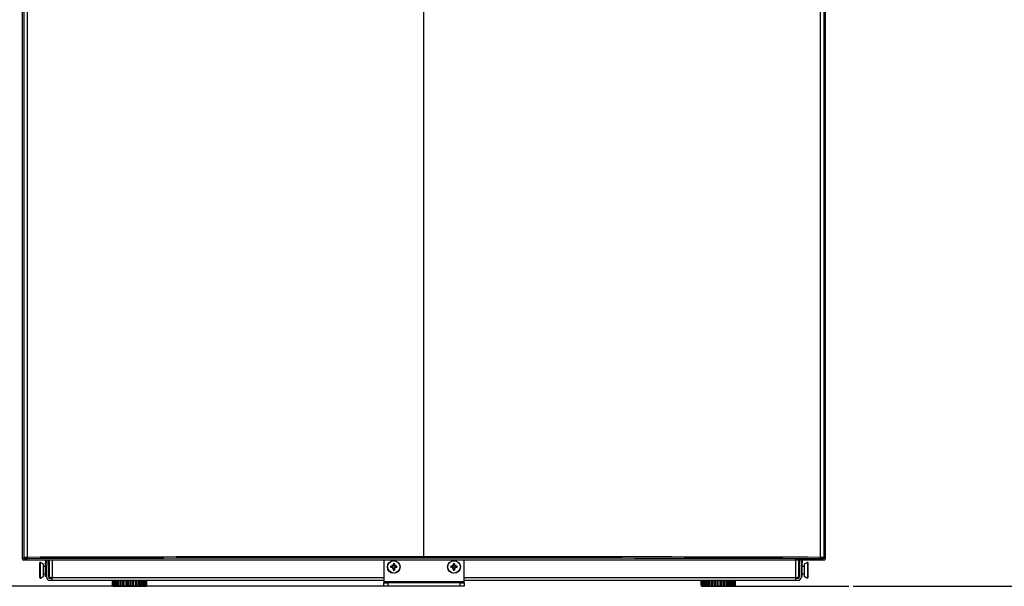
# Model space of a CAD drawing. Header units: millimetres. Extents: x 490 to 1310, y 147 to 543.
# Tile 21 of 30: x 984 to 1132, y 147 to 232. Entities that reach past the tile are written whole.
import ezdxf

# ---------------------------------------------------------------- set-up
doc = ezdxf.new("R2010")
doc.units = ezdxf.units.MM
doc.layers.add('FactualArea', color=7, linetype='Continuous')
doc.styles.add('SEACAD_Arial', font='arial.ttf')
doc.dimstyles.new('Copie de ISO-25', dxfattribs={"dimtxt": 8, "dimasz": 2.5, "dimexe": 1.25, "dimexo": 0.625, "dimtad": 1, "dimdec": 0, "dimlfac": 5, "dimtxsty": 'SEACAD_Arial', "dimcen": 2.5, "dimclrd": 134, "dimclrt": 7, "dimadec": 0, "dimazin": 0, "dimtfac": 1, "dimtdec": 0, "dimtmove": 0, "dimatfit": 3, "dimfxl": 1, "dimarcsym": 0})

# ---------------------------------------------------------------- blocks, each defined once
blk = doc.blocks.new('*D34')
at = {"color": 0, "lineweight": -2, "transparency": 16777216}
for p, q in [((1260.97, 375.94), (1284.31, 375.94)), ((1108.91, 147.04), (1284.31, 147.04))]:
    blk.add_line(p, q, dxfattribs=at)
at = {"color": 134, "lineweight": -2, "transparency": 16777216}
blk.add_line((1283.06, 373.44), (1283.06, 149.54), dxfattribs=at)
at = {"color": 134, "transparency": 16777216}
for points in [[(1282.65, 373.44), (1283.48, 373.44), (1283.06, 375.94)], [(1282.65, 149.54), (1283.48, 149.54), (1283.06, 147.04)]]:
    blk.add_solid(points, dxfattribs=at)
at = {"layer": 'Defpoints', "color": 0, "transparency": 16777216}
for p in [(1260.34, 375.94), (1108.28, 147.04), (1283.06, 147.04)]:
    blk.add_point(p, dxfattribs=at)
at = {"color": 7, "transparency": 16777216, "insert": (1278.35, 261.49), "char_height": 8, "attachment_point": 5, "rotation": 90, "style": 'SEACAD_Arial'}
blk.add_mtext('1145', dxfattribs=at)
blk = doc.blocks.new('*D39')
at = {"color": 0, "lineweight": -2, "transparency": 16777216}
for p, q in [((1228.06, 481.94), (1310.21, 481.94)), ((1109.53, 147.04), (1310.21, 147.04))]:
    blk.add_line(p, q, dxfattribs=at)
at = {"color": 134, "lineweight": -2, "transparency": 16777216}
blk.add_line((1308.96, 149.54), (1308.96, 479.44), dxfattribs=at)
at = {"color": 134, "transparency": 16777216}
for points in [[(1308.55, 479.44), (1309.38, 479.44), (1308.96, 481.94)], [(1308.55, 149.54), (1309.38, 149.54), (1308.96, 147.04)]]:
    blk.add_solid(points, dxfattribs=at)
at = {"layer": 'Defpoints', "color": 0, "transparency": 16777216}
for p in [(1227.44, 481.94), (1308.96, 481.94), (1108.91, 147.04)]:
    blk.add_point(p, dxfattribs=at)
at = {"color": 7, "transparency": 16777216, "insert": (1304.25, 314.49), "char_height": 8, "attachment_point": 5, "rotation": 90, "style": 'SEACAD_Arial'}
blk.add_mtext('1674', dxfattribs=at)

msp = doc.modelspace()

# ---------------------------------------------------------------- linework, layer by layer
msp.add_line((1091.24, 147.04), (1108.28, 147.04))
at = {"layer": 'FactualArea', "color": 7, "linetype": 'Continuous'}
for p, q in [((984.96, 151.35), (984.96, 261.53)), ((985.49, 151.36), (985.49, 261.52)), ((1044.74, 151.45), (1044.74, 261.43)), ((1104, 261.52), (1104, 151.36)), ((1104.53, 261.53), (1104.53, 151.35)), ((984.74, 151.14), (984.74, 233.4)), ((1104.74, 233.4), (1104.74, 151.14)), ((984.74, 151.14), (984.96, 151.35)), ((985.16, 151.15), (984.94, 150.94)), ((1104.54, 150.94), (984.94, 150.94)), ((987.34, 148.31), (987.34, 150.57)), ((987.4, 148.27), (987.4, 150.61)), ((987.86, 150.34), (987.4, 150.61)), ((987.86, 148.54), (987.86, 150.34)), ((988.18, 150.84), (988.18, 150.6)), ((988.18, 148.5), (988.18, 150.6)), ((988.18, 150.6), (988.34, 150.6)), ((988.34, 150.84), (988.34, 150.6)), ((988.34, 150.6), (988.34, 150.16)), ((988.34, 148.34), (988.34, 150.16)), ((988.64, 148.34), (988.64, 150.94)), ((988.74, 148.34), (988.74, 150.94)), ((989.14, 150.94), (989.14, 148.34)), ((1038.74, 150.94), (1038.74, 147.74)), ((1040.14, 150.41), (1040.14, 150.21)), ((1040.14, 150.09), (1040.14, 150.21)), ((1040.34, 150.41), (1040.34, 150.21)), ((1040.34, 150.09), (1040.34, 150.21)), ((1044.74, 151.25), (1044.74, 151.45)), ((1049.14, 150.41), (1049.14, 150.21)), ((1049.14, 150.09), (1049.14, 150.21)), ((1049.34, 150.41), (1049.34, 150.21)), ((1049.34, 150.09), (1049.34, 150.21)), ((1050.74, 147.74), (1050.74, 150.94)), ((1100.34, 148.34), (1100.34, 150.94)), ((1100.74, 150.94), (1100.74, 148.34)), ((1100.84, 150.94), (1100.84, 148.34)), ((1101.14, 150.84), (1101.14, 150.6)), ((1101.14, 150.6), (1101.14, 150.16)), ((1101.3, 150.6), (1101.14, 150.6)), ((1101.14, 150.16), (1101.14, 148.34)), ((1101.3, 150.84), (1101.3, 150.6)), ((1101.3, 148.5), (1101.3, 150.6)), ((1102.08, 150.61), (1101.62, 150.34)), ((1101.62, 150.34), (1101.62, 148.54)), ((1102.08, 150.61), (1102.08, 148.27)), ((1102.14, 150.57), (1102.14, 148.31)), ((1104.54, 150.94), (1104.33, 151.15)), ((1104.53, 151.35), (1104.74, 151.14)), ((988.18, 149.99), (987.86, 149.99)), ((987.86, 148.89), (988.18, 148.89)), ((988.74, 149.76), (988.64, 149.76)), ((988.64, 149.12), (988.74, 149.12)), ((988.74, 148.74), (988.64, 148.74)), ((1039.98, 150.04), (1039.78, 150.04)), ((1039.98, 149.84), (1039.78, 149.84)), ((1039.98, 150.04), (1040.09, 150.04)), ((1039.98, 149.84), (1040.09, 149.84)), ((1040.09, 150.04), (1040.08, 150.04)), ((1040.08, 150.02), (1040.08, 150.04)), ((1040.08, 149.84), (1040.08, 149.86)), ((1040.09, 149.84), (1040.08, 149.84)), ((1040.14, 150.11), (1040.17, 150.11)), ((1040.14, 149.67), (1040.14, 149.79)), ((1040.17, 149.77), (1040.14, 149.77)), ((1040.14, 149.67), (1040.14, 149.47)), ((1040.32, 150.11), (1040.34, 150.11)), ((1040.34, 149.77), (1040.32, 149.77)), ((1040.34, 149.67), (1040.34, 149.79)), ((1040.34, 149.67), (1040.34, 149.47)), ((1040.4, 150.04), (1040.51, 150.04)), ((1040.41, 150.04), (1040.4, 150.04)), ((1040.4, 149.84), (1040.51, 149.84)), ((1040.41, 149.84), (1040.4, 149.84)), ((1040.41, 150.04), (1040.41, 150.02)), ((1040.41, 149.86), (1040.41, 149.84)), ((1040.71, 150.04), (1040.51, 150.04)), ((1040.71, 149.84), (1040.51, 149.84)), ((1048.98, 150.04), (1048.78, 150.04)), ((1048.98, 149.84), (1048.78, 149.84)), ((1048.98, 150.04), (1049.09, 150.04)), ((1048.98, 149.84), (1049.09, 149.84)), ((1049.09, 150.04), (1049.08, 150.04)), ((1049.08, 150.02), (1049.08, 150.04)), ((1049.08, 149.84), (1049.08, 149.86)), ((1049.09, 149.84), (1049.08, 149.84)), ((1049.14, 150.11), (1049.17, 150.11)), ((1049.14, 149.67), (1049.14, 149.79)), ((1049.17, 149.77), (1049.14, 149.77)), ((1049.14, 149.67), (1049.14, 149.47)), ((1049.32, 150.11), (1049.34, 150.11)), ((1049.34, 149.77), (1049.32, 149.77)), ((1049.34, 149.67), (1049.34, 149.79)), ((1049.34, 149.67), (1049.34, 149.47)), ((1049.4, 150.04), (1049.51, 150.04)), ((1049.4, 149.84), (1049.51, 149.84)), ((1049.41, 150.04), (1049.41, 150.02)), ((1049.41, 149.86), (1049.41, 149.84)), ((1049.71, 150.04), (1049.51, 150.04)), ((1049.71, 149.84), (1049.51, 149.84)), ((1100.84, 149.76), (1100.74, 149.76)), ((1100.74, 149.12), (1100.84, 149.12)), ((1100.84, 148.74), (1100.74, 148.74)), ((1101.62, 149.99), (1101.3, 149.99)), ((1101.3, 148.89), (1101.62, 148.89)), ((987.4, 148.27), (987.86, 148.54)), ((988.34, 148.5), (988.18, 148.5)), ((988.74, 148.34), (989.14, 148.34)), ((988.74, 148.24), (989.14, 148.24)), ((988.74, 147.94), (989.14, 147.94)), ((989.14, 148.34), (1038.74, 148.34)), ((989.14, 147.94), (989.14, 148.34)), ((989.14, 147.94), (1038.74, 147.94)), ((998.15, 147.94), (998.15, 147.14)), ((998.2, 147.94), (998.2, 147.14)), ((998.31, 147.94), (998.31, 147.14)), ((998.34, 147.94), (998.34, 147.14)), ((998.48, 147.94), (998.48, 147.14)), ((998.57, 147.94), (998.57, 147.14)), ((998.72, 147.94), (998.72, 147.14)), ((998.88, 147.94), (998.88, 147.14)), ((999.05, 147.94), (999.05, 147.14)), ((999.26, 147.94), (999.26, 147.14)), ((999.44, 147.94), (999.44, 147.14)), ((999.69, 147.94), (999.69, 147.14)), ((999.88, 147.94), (999.88, 147.14)), ((1000.16, 147.94), (1000.16, 147.14)), ((1000.36, 147.94), (1000.36, 147.14)), ((1000.64, 147.14), (1000.64, 147.94)), ((1000.84, 147.94), (1000.84, 147.14)), ((1001.13, 147.14), (1001.13, 147.94)), ((1001.33, 147.14), (1001.33, 147.94)), ((1001.61, 147.14), (1001.61, 147.94)), ((1001.8, 147.14), (1001.8, 147.94)), ((1002.05, 147.14), (1002.05, 147.94)), ((1002.23, 147.14), (1002.23, 147.94)), ((1002.44, 147.14), (1002.44, 147.94)), ((1002.61, 147.14), (1002.61, 147.94)), ((1002.77, 147.14), (1002.77, 147.94)), ((1002.92, 147.14), (1002.92, 147.94)), ((1003.01, 147.14), (1003.01, 147.94)), ((1003.15, 147.14), (1003.15, 147.94)), ((1003.18, 147.14), (1003.18, 147.94)), ((1003.29, 147.14), (1003.29, 147.94)), ((1003.34, 147.14), (1003.34, 147.94)), ((1038.74, 147.74), (1050.74, 147.74)), ((1038.74, 147.74), (1038.74, 147.54)), ((1038.74, 147.54), (1039.34, 147.54)), ((1038.74, 147.04), (1038.74, 147.54)), ((1050.14, 147.54), (1039.34, 147.54)), ((1039.34, 147.54), (1039.34, 147.04)), ((1050.14, 147.04), (1050.14, 147.54)), ((1050.14, 147.54), (1050.74, 147.54)), ((1050.74, 148.34), (1100.34, 148.34)), ((1050.74, 147.94), (1100.34, 147.94)), ((1050.74, 147.54), (1050.74, 147.74)), ((1050.74, 147.54), (1050.74, 147.04)), ((1086.15, 147.94), (1086.15, 147.14)), ((1086.2, 147.94), (1086.2, 147.14)), ((1086.31, 147.94), (1086.31, 147.14)), ((1086.34, 147.94), (1086.34, 147.14)), ((1086.48, 147.94), (1086.48, 147.14)), ((1086.57, 147.94), (1086.57, 147.14)), ((1086.72, 147.94), (1086.72, 147.14)), ((1086.88, 147.94), (1086.88, 147.14)), ((1087.05, 147.94), (1087.05, 147.14)), ((1087.26, 147.94), (1087.26, 147.14)), ((1087.44, 147.94), (1087.44, 147.14)), ((1087.69, 147.94), (1087.69, 147.14)), ((1087.88, 147.94), (1087.88, 147.14)), ((1088.16, 147.94), (1088.16, 147.14)), ((1088.36, 147.94), (1088.36, 147.14)), ((1088.64, 147.14), (1088.64, 147.94)), ((1088.84, 147.94), (1088.84, 147.14)), ((1089.13, 147.14), (1089.13, 147.94)), ((1089.33, 147.14), (1089.33, 147.94)), ((1089.61, 147.14), (1089.61, 147.94)), ((1089.8, 147.14), (1089.8, 147.94)), ((1090.05, 147.14), (1090.05, 147.94)), ((1090.23, 147.14), (1090.23, 147.94)), ((1090.44, 147.14), (1090.44, 147.94)), ((1090.61, 147.14), (1090.61, 147.94)), ((1090.77, 147.14), (1090.77, 147.94)), ((1090.92, 147.14), (1090.92, 147.94)), ((1091.01, 147.14), (1091.01, 147.94)), ((1091.15, 147.14), (1091.15, 147.94)), ((1091.18, 147.14), (1091.18, 147.94)), ((1091.29, 147.14), (1091.29, 147.94)), ((1091.34, 147.14), (1091.34, 147.94)), ((1100.34, 147.94), (1100.34, 148.34)), ((1100.34, 148.34), (1100.74, 148.34)), ((1100.34, 148.24), (1100.74, 148.24)), ((1100.34, 147.94), (1100.74, 147.94)), ((1101.14, 148.5), (1101.3, 148.5)), ((1101.62, 148.54), (1102.08, 148.27)), ((1042.8, 147.04), (874.24, 147.04)), ((998.2, 147.14), (998.15, 147.14)), ((998.2, 147.14), (998.31, 147.14)), ((998.24, 147.14), (998.24, 147.04)), ((998.24, 147.04), (1003.24, 147.04)), ((998.34, 147.14), (998.48, 147.14)), ((998.57, 147.14), (998.72, 147.14)), ((998.88, 147.14), (999.05, 147.14)), ((999.26, 147.14), (999.44, 147.14)), ((999.69, 147.14), (999.88, 147.14)), ((1000.16, 147.14), (1000.36, 147.14)), ((1000.64, 147.14), (1000.84, 147.14)), ((1001.13, 147.14), (1001.33, 147.14)), ((1001.61, 147.14), (1001.8, 147.14)), ((1002.05, 147.14), (1002.23, 147.14)), ((1002.44, 147.14), (1002.61, 147.14)), ((1002.77, 147.14), (1002.92, 147.14)), ((1003.01, 147.14), (1003.15, 147.14)), ((1003.18, 147.14), (1003.29, 147.14)), ((1003.24, 147.04), (1003.24, 147.14)), ((1003.29, 147.14), (1003.34, 147.14)), ((1039.34, 147.04), (1038.74, 147.04)), ((1050.14, 147.04), (1039.34, 147.04)), ((1050.74, 147.04), (1050.14, 147.04)), ((1086.2, 147.14), (1086.15, 147.14)), ((1086.2, 147.14), (1086.31, 147.14)), ((1086.24, 147.14), (1086.24, 147.04)), ((1086.24, 147.04), (1091.24, 147.04)), ((1086.34, 147.14), (1086.48, 147.14)), ((1086.57, 147.14), (1086.72, 147.14)), ((1086.88, 147.14), (1087.05, 147.14)), ((1087.26, 147.14), (1087.44, 147.14)), ((1087.69, 147.14), (1087.88, 147.14)), ((1088.16, 147.14), (1088.36, 147.14)), ((1088.64, 147.14), (1088.84, 147.14)), ((1089.13, 147.14), (1089.33, 147.14)), ((1089.61, 147.14), (1089.8, 147.14)), ((1090.05, 147.14), (1090.23, 147.14)), ((1090.44, 147.14), (1090.61, 147.14)), ((1090.77, 147.14), (1090.92, 147.14)), ((1091.01, 147.14), (1091.15, 147.14)), ((1091.18, 147.14), (1091.29, 147.14)), ((1091.24, 147.04), (1091.24, 147.14)), ((1091.29, 147.14), (1091.34, 147.14))]:
    msp.add_line(p, q, dxfattribs=at)
for centre, radius in [((1040.24, 149.94), 0.95), ((1040.24, 149.94), 0.924), ((1049.24, 149.94), 0.95), ((1049.24, 149.94), 0.924)]:
    msp.add_circle(centre, radius, dxfattribs=at)
for centre, radius, start, end in [((1044.69, -20528.52), 20679.97, 89.999856, 90.164018), ((987.38, 150.57), 0.04, 60, 180), ((988.08, 150.84), 0.1, 0, 90), ((988.08, 150.84), 0.26, 0, 22.6199), ((1040.24, 149.94), 0.285, 110.5738, 159.4262), ((1040.24, 146.39), 4.02, 88.573, 91.427), ((1040.24, 149.94), 0.285, 20.5738, 69.4262), ((1044.8, -20528.52), 20679.97, 89.835982, 90.000144), ((1044.8, -20513.54), 20664.78, 89.835922, 90.000144), ((1049.24, 149.94), 0.285, 110.5738, 159.4262), ((1049.24, 146.39), 4.02, 88.573, 91.427), ((1049.24, 149.94), 0.285, 20.5738, 69.4262), ((1101.4, 150.84), 0.26, 157.3801, 180), ((1101.4, 150.84), 0.1, 90, 180), ((1102.1, 150.57), 0.04, 0, 120), ((988.37, 149.44), 1.1, 158.2959, 201.7041), ((989.04, 148.74), 0.4, 180, 221.4096), ((1043.79, 149.94), 4.02, 178.573, 181.427), ((1040.24, 149.94), 0.285, 200.5738, 249.4262), ((1040.24, 149.94), 0.184, 154.6361, 205.3639), ((1040.24, 149.94), 0.184, 122.9714, 147.0286), ((1040.24, 149.94), 0.184, 212.9714, 237.0286), ((1040.24, 153.49), 4.02, 268.573, 271.427), ((1040.24, 149.94), 0.184, 64.6361, 115.3639), ((1040.24, 149.94), 0.184, 244.6361, 295.3639), ((1040.24, 149.94), 0.184, 32.9714, 57.0286), ((1040.24, 149.94), 0.285, 290.5738, 339.4262), ((1040.24, 149.94), 0.184, 302.9714, 327.0286), ((1040.24, 149.94), 0.184, 334.6361, 25.3639), ((1036.7, 149.94), 4.02, 358.573, 1.427), ((1052.79, 149.94), 4.02, 178.573, 181.427), ((1049.24, 149.94), 0.285, 200.5738, 249.4262), ((1049.24, 149.94), 0.184, 154.6361, 205.3639), ((1049.24, 149.94), 0.184, 122.9714, 147.0286), ((1049.24, 149.94), 0.184, 212.9714, 237.0286), ((1049.24, 153.49), 4.02, 268.573, 271.427), ((1049.24, 149.94), 0.184, 64.6361, 115.3639), ((1049.24, 149.94), 0.184, 244.6361, 295.3639), ((1049.24, 149.94), 0.184, 32.9714, 57.0286), ((1049.24, 149.94), 0.285, 290.5738, 339.4262), ((1049.24, 149.94), 0.184, 302.9714, 327.0286), ((1049.24, 149.94), 0.184, 334.6361, 25.3639), ((1045.7, 149.94), 4.02, 358.573, 1.427), ((1100.44, 148.74), 0.4, 318.5904, 0), ((1101.12, 149.44), 1.1, 338.2959, 21.7041), ((987.38, 148.31), 0.04, 180, 300), ((988.74, 148.34), 0.4, 180, 270), ((988.74, 148.34), 0.1, 180, 270), ((1100.74, 148.34), 0.4, 270, 0), ((1100.74, 148.34), 0.1, 270, 0), ((1102.1, 148.31), 0.04, 240, 0)]:
    msp.add_arc(centre, radius, start, end, dxfattribs=at)
for centre, major_axis, ratio, start_param, end_param in [((984.94, 151.14), (0.142, 0.142), 0.999315, 2.356537, 3.926648), ((985.56, 151.35), (-0.6, 0), 0.017457, 4.821487, 6.257005), ((985.16, 151.35), (-0.141, 0.141), 0.999315, 0.785741, 2.355852), ((985.56, 151.15), (-0.4, 0), 0.026186, 4.821487, 6.257005), ((985.52, 151.36), (-0.001, 0.2), 0.108881, 1.570484, 3.115256), ((1044.65, 134.03), (597.81, 0), 0.028807, 1.570642, 1.669882), ((1103.97, 151.36), (-0.001, -0.2), 0.108881, 0.026337, 1.571109), ((1103.93, 151.15), (0.4, 0), 0.026186, 0.02618, 1.461698), ((1103.93, 151.35), (0.6, 0), 0.017457, 0.02618, 1.461698), ((1104.33, 151.35), (-0.141, -0.141), 0.999315, 0.785741, 2.355852), ((1104.54, 151.14), (-0.142, 0.142), 0.999315, 2.356537, 3.926648), ((1040.2, 149.94), (0.146, 0), 0.949768, 2.538414, 3.744772), ((1040.24, 149.99), (0, -0.146), 0.949768, 2.538414, 3.744772), ((1040.24, 149.89), (0, 0.146), 0.949768, 2.538414, 3.744772), ((1040.29, 149.94), (-0.146, 0), 0.949768, 2.538414, 3.744772), ((1049.2, 149.94), (0.146, 0), 0.949768, 2.538414, 3.744772), ((1049.24, 149.99), (0, -0.146), 0.949768, 2.538414, 3.744772), ((1049.24, 149.89), (0, 0.146), 0.949768, 2.538414, 3.744772), ((1049.29, 149.94), (-0.146, 0), 0.949768, 2.538414, 3.744772)]:
    msp.add_ellipse(centre, major_axis=major_axis, ratio=ratio, start_param=start_param, end_param=end_param, dxfattribs=at)

# ---------------------------------------------------------------- dimensions: what is measured, and where the dimension line sits
dim = msp.add_linear_dim(base=(1308.963, 481.9392), p1=(1108.9058, 147.0398), p2=(1227.4385, 481.9392), angle=90, dimstyle='Copie de ISO-25')
dim.commit()
dim.dimension.update_dxf_attribs({"geometry": '*D39', "text_midpoint": (1304.2535, 314.4895)})
dim = msp.add_linear_dim(base=(1283.06369174, 147.0397505), p1=(1260.34468295, 375.9397505), p2=(1108.28079698, 147.0397505), angle=90, dimstyle='Copie de ISO-25', override={"dimtmove": 1})
dim.commit()
dim.dimension.update_dxf_attribs({"geometry": '*D34', "text_midpoint": (1278.35410784, 261.4897505)})

doc.saveas('drawing.dxf')
